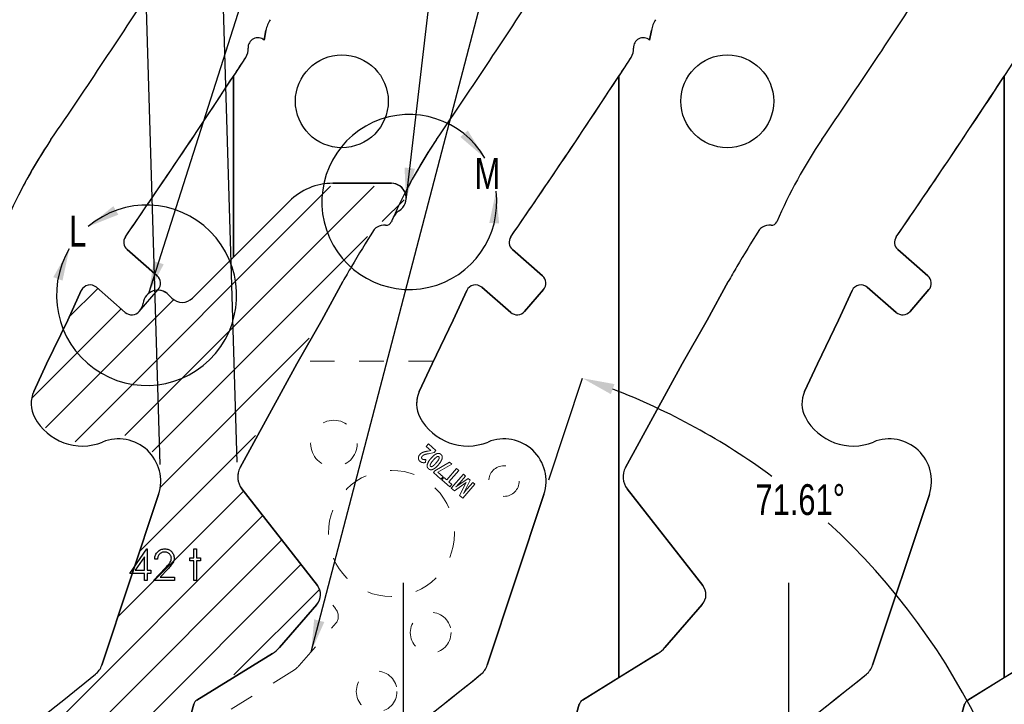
# Model space of a CAD drawing. Header units: inches. Extents: x -122 to 123, y -201 to 75.
# Tile 141 of 191: x -15 to -11, y 63.68 to 66.46. Entities that reach past the tile are written whole.
import ezdxf

# ---------------------------------------------------------------- set-up
doc = ezdxf.new("R2010")
doc.units = ezdxf.units.IN
doc.header["$MEASUREMENT"] = 0
doc.header["$PDSIZE"] = -1
doc.linetypes.add('HIDDEN', pattern=[0.075, 0.05, -0.025])
for name, color, linetype in [('DIMENSIONS', 171, 'Continuous'), ('NOTES', 5, 'Continuous'), ('STATION_LINES', 231, 'Continuous')]:
    doc.layers.add(name, color=color, linetype=linetype)
doc.layers.add('VIEW_LABELS', color=7, linetype='Continuous', lineweight=25)
doc.styles.add('SLDTEXTSTYLE0', font='TXT', dxfattribs={"width": 0.75})
doc.dimstyles.new('SLDDIMSTYLE6', dxfattribs={"dimtxt": 0.125, "dimasz": 0.13, "dimexe": 0, "dimexo": 0.0625, "dimgap": 0.03125, "dimtad": 0, "dimtih": 1, "dimtoh": 1, "dimdec": 4, "dimrnd": 1e-09, "dimzin": 12, "dimdsep": 46, "dimtxsty": 'SLDTEXTSTYLE0', "dimsah": 1, "dimcen": 0.09, "dimadec": 0, "dimazin": 3, "dimtfac": 1, "dimtdec": 4, "dimtmove": 0, "dimatfit": 0, "dimfxl": 1, "dimfrac": 2, "dimtolj": 1, "dimtzin": 12, "dimarcsym": 0})
doc.dimstyles.new('SLDDIMSTYLE8', dxfattribs={"dimtxt": 0.125, "dimasz": 0.13, "dimexe": 0, "dimexo": 0.0625, "dimgap": 0.03125, "dimtad": 0, "dimtih": 1, "dimtoh": 1, "dimdec": 4, "dimzin": 12, "dimdsep": 46, "dimtxsty": 'SLDTEXTSTYLE0', "dimsah": 1, "dimcen": 0.09, "dimazin": 3, "dimtfac": 1, "dimtofl": 0, "dimtmove": 0, "dimatfit": 3, "dimfxl": 1, "dimfrac": 2, "dimtolj": 1, "dimtzin": 12, "dimarcsym": 0})
doc.dimstyles.new('SLDDIMSTYLE9', dxfattribs={"dimtxt": 0.18, "dimasz": 0.13, "dimexe": 0, "dimexo": 0.0625, "dimgap": 0, "dimtad": 0, "dimtih": 1, "dimtoh": 1, "dimdec": 0, "dimrnd": 1e-09, "dimzin": 0, "dimdsep": 46, "dimtxsty": 'Standard', "dimsah": 1, "dimcen": 0.09, "dimadec": 0, "dimazin": 0, "dimtfac": 0.13, "dimtdec": 0, "dimtofl": 0, "dimtmove": 0, "dimatfit": 3, "dimfxl": 1, "dimfrac": 2, "dimtolj": 1, "dimtzin": 0, "dimarcsym": 0})

# ---------------------------------------------------------------- blocks, each defined once
blk = doc.blocks.new('SW_HATCH_0')
at = {"color": 0, "linetype": 'Continuous', "lineweight": 18}
for p, q in [((0.9453, 0.4149), (-0.092, -0.6223)), ((1.122, 0.4149), (0.1099, -0.5973)), ((1.2439, 0.3601), (1.155, 0.2711)), ((1.0945, 0.2106), (0.2207, -0.6632)), ((0, 0), (-0.1171, -0.1171)), ((0.3082, -0.0454), (-0.2122, -0.5658)), ((0.0946, -0.0822), (-0.2685, -0.4453)), ((0.8589, -0.2018), (0.2536, -0.8071)), ((0.6406, -0.5969), (0.1695, -1.0679)), ((0.592, -0.8222), (0.0815, -1.3327)), ((0.6695, -0.9214), (-1.889, -3.48)), ((0.7471, -1.0206), (-1.8544, -3.6222)), ((0.8247, -1.1198), (-1.766, -3.7106)), ((0.9004, -1.2209), (0.553, -1.5683)), ((0.3718, -1.7495), (-1.6239, -3.7452)), ((-0.6605, -2.0747), (-1.889, -3.3032)), ((-0.0929, -2.391), (-0.1305, -2.4286)), ((-1.3267, -2.5641), (-1.889, -3.1265)), ((-1.7398, -2.8005), (-1.889, -2.9497)), ((-0.614, -2.9121), (-1.4471, -3.7452)), ((-0.614, -3.0889), (-1.2704, -3.7452)), ((-0.614, -3.2657), (-1.0936, -3.7452)), ((-0.614, -3.4425), (-0.9168, -3.7452)), ((-0.614, -3.6192), (-0.74, -3.7452))]:
    blk.add_line(p, q, dxfattribs=at)
blk = doc.blocks.new('_D_15')
at = {"layer": 'Defpoints', "color": 0}
for p in [(-12.8721, 64.53), (-13.1026, 63.8367), (-11.0549, 63.4922), (-13.6281, 62.3704), (-12.894, 62.3704)]:
    blk.add_point(p, dxfattribs=at)
at = {"layer": 'DIMENSIONS', "color": 0, "lineweight": -2}
for p, q in [((-12.8523, 64.5893), (-12.7154, 65.0011)), ((-12.8315, 62.3704), (-10.8178, 62.3704))]:
    blk.add_line(p, q, dxfattribs=at)
for start, end in [(53.6318, 68.922), (2.687, 47.5265)]:
    blk.add_arc((-13.5901, 62.3704), 2.7723, start, end, dxfattribs=at)
at = {"layer": 'DIMENSIONS', "color": 0}
for points in [[(-12.5857, 64.9776), (-12.6004, 64.9368), (-12.7154, 65.0011)], [(-10.8425, 62.4998), (-10.7992, 62.5008), (-10.8178, 62.3704)]]:
    blk.add_solid(points, dxfattribs=at)
at = {"layer": 'DIMENSIONS', "color": 0, "insert": (-12.0134, 64.5714), "char_height": 0.125, "attachment_point": 1, "style": 'SLDTEXTSTYLE0'}
blk.add_mtext('\\A1;71.61%%d', dxfattribs=at)
blk = doc.blocks.new('_D_16')
at = {"layer": 'Defpoints', "color": 0}
for p in [(-14.2625, 69.4609), (-14.2625, 69.4609), (-14.4284, 64.5892), (-14.1157, 64.5986)]:
    blk.add_point(p, dxfattribs=at)
at = {"layer": 'DIMENSIONS', "color": 0, "lineweight": -2}
for p, q in [((-14.8351, 69.4437), (-14.5752, 69.4515)), ((-14.5752, 69.4515), (-14.2625, 69.4609)), ((-14.2625, 69.4609), (-14.5752, 69.4515)), ((-14.4303, 64.6516), (-14.5752, 69.4515)), ((-14.1175, 64.6611), (-14.2625, 69.4609)), ((-14.1326, 69.4649), (-14.0026, 69.4688)), ((-14.9651, 69.4437), (-14.8351, 69.4437))]:
    blk.add_line(p, q, dxfattribs=at)
at = {"layer": 'DIMENSIONS', "color": 0}
for points in [[(-14.7045, 69.4259), (-14.7058, 69.4692), (-14.5752, 69.4515)], [(-14.1332, 69.4865), (-14.1319, 69.4432), (-14.2625, 69.4609)]]:
    blk.add_solid(points, dxfattribs=at)
at = {"layer": 'DIMENSIONS', "color": 0, "insert": (-15.2307, 69.5062), "char_height": 0.125, "attachment_point": 2, "style": 'SLDTEXTSTYLE0'}
blk.add_mtext('\\A1;(.3129)', dxfattribs=at)

msp = doc.modelspace()

# ---------------------------------------------------------------- linework, layer by layer
at = {"color": 7, "linetype": 'Continuous', "lineweight": 25}
for p, q in [((-14.00095, 66.41292), (-14.00828, 66.37322)), ((-14.00828, 66.37322), (-14.00095, 66.41292)), ((-12.43595, 66.41292), (-12.44328, 66.37322)), ((-12.44328, 66.37322), (-12.43595, 66.41292)), ((-14.13283, 65.49269), (-14.13283, 66.22712)), ((-14.13283, 66.22712), (-14.13283, 65.49269)), ((-12.56783, 63.78689), (-12.56783, 66.22712)), ((-12.56783, 66.22712), (-12.56783, 63.78689)), ((-11.00283, 63.78689), (-11.00283, 66.22712)), ((-11.00283, 66.22712), (-11.00283, 63.78689)), ((-13.72972, 65.79225), (-13.49171, 65.79225)), ((-13.49171, 65.79225), (-13.72972, 65.79225)), ((-13.90649, 65.71903), (-14.29864, 65.32688)), ((-14.13283, 65.49269), (-13.90649, 65.71903)), ((-14.56507, 65.5232), (-14.44302, 65.4172)), ((-14.44302, 65.4172), (-14.56507, 65.5232)), ((-14.29864, 65.32688), (-14.13283, 65.49269)), ((-13.00007, 65.5232), (-12.87802, 65.4172)), ((-12.87802, 65.4172), (-13.00007, 65.5232)), ((-11.43507, 65.5232), (-11.31302, 65.4172)), ((-11.31302, 65.4172), (-11.43507, 65.5232)), ((-14.57209, 65.26858), (-14.68928, 65.37035)), ((-14.68928, 65.37035), (-14.57209, 65.26858)), ((-13.77404, 65.23742), (-13.68861, 65.39379)), ((-13.68861, 65.39379), (-13.77404, 65.23742)), ((-13.00709, 65.26858), (-13.12428, 65.37035)), ((-13.12428, 65.37035), (-13.00709, 65.26858)), ((-12.20904, 65.23742), (-12.12361, 65.39379)), ((-12.12361, 65.39379), (-12.20904, 65.23742)), ((-11.44209, 65.26858), (-11.55928, 65.37035)), ((-11.55928, 65.37035), (-11.44209, 65.26858)), ((-14.75085, 65.35709), (-14.80598, 65.23742)), ((-14.80598, 65.23742), (-14.75085, 65.35709)), ((-14.51566, 65.27255), (-14.43904, 65.36077)), ((-14.43904, 65.36077), (-14.44094, 65.35859)), ((-14.39764, 65.34102), (-14.3835, 65.32688)), ((-14.3835, 65.32688), (-14.39764, 65.34102)), ((-13.18585, 65.35709), (-13.24098, 65.23742)), ((-13.24098, 65.23742), (-13.18585, 65.35709)), ((-12.87404, 65.36077), (-12.95066, 65.27255)), ((-12.95066, 65.27255), (-12.87404, 65.36077)), ((-11.62085, 65.35709), (-11.67598, 65.23742)), ((-11.67598, 65.23742), (-11.62085, 65.35709)), ((-11.30904, 65.36077), (-11.38566, 65.27255)), ((-11.38566, 65.27255), (-11.30904, 65.36077)), ((-14.51376, 65.27474), (-14.51566, 65.27255)), ((-14.80598, 65.23742), (-14.89159, 65.06038)), ((-14.89159, 65.06038), (-14.80598, 65.23742)), ((-13.87571, 65.06038), (-13.77404, 65.23742)), ((-13.77404, 65.23742), (-13.87571, 65.06038)), ((-13.24098, 65.23742), (-13.32659, 65.06038)), ((-13.32659, 65.06038), (-13.24098, 65.23742)), ((-12.31071, 65.06038), (-12.20904, 65.23742)), ((-12.20904, 65.23742), (-12.31071, 65.06038)), ((-11.67598, 65.23742), (-11.76159, 65.06038)), ((-11.76159, 65.06038), (-11.67598, 65.23742)), ((-14.89159, 65.06038), (-14.94357, 64.94753)), ((-14.94357, 64.94753), (-14.89159, 65.06038)), ((-14.10606, 64.63875), (-13.87571, 65.06038)), ((-13.87571, 65.06038), (-14.10606, 64.63875)), ((-13.32659, 65.06038), (-13.37857, 64.94753)), ((-13.37857, 64.94753), (-13.32659, 65.06038)), ((-12.54106, 64.63875), (-12.31071, 65.06038)), ((-12.31071, 65.06038), (-12.54106, 64.63875)), ((-11.76159, 65.06038), (-11.81357, 64.94753)), ((-11.81357, 64.94753), (-11.76159, 65.06038)), ((-14.43705, 64.52997), (-14.66755, 63.8367)), ((-14.66755, 63.8367), (-14.43705, 64.52997)), ((-13.79208, 64.16006), (-14.09898, 64.55249)), ((-14.09898, 64.55249), (-13.79208, 64.16006)), ((-12.87205, 64.52997), (-13.10255, 63.8367)), ((-13.10255, 63.8367), (-12.87205, 64.52997)), ((-12.22708, 64.16006), (-12.53398, 64.55249)), ((-12.53398, 64.55249), (-12.22708, 64.16006)), ((-11.30705, 64.52997), (-11.53755, 63.8367)), ((-11.53755, 63.8367), (-11.30705, 64.52997)), ((-13.94587, 63.90893), (-13.79404, 64.08376)), ((-13.79404, 64.08376), (-13.94587, 63.90893)), ((-12.38087, 63.90893), (-12.22904, 64.08376)), ((-12.22904, 64.08376), (-12.38087, 63.90893)), ((-14.28101, 63.69547), (-13.97461, 63.88451)), ((-13.97461, 63.88451), (-14.28101, 63.69547)), ((-12.40961, 63.88451), (-12.71601, 63.69547)), ((-12.56783, 63.78689), (-12.40961, 63.88451)), ((-10.84461, 63.88451), (-11.15101, 63.69547)), ((-11.00283, 63.78689), (-10.84461, 63.88451)), ((-12.71601, 63.69547), (-12.56783, 63.78689)), ((-11.15101, 63.69547), (-11.00283, 63.78689)), ((-14.34774, 63.49183), (-14.29409, 63.67823)), ((-14.29409, 63.67823), (-14.34774, 63.49183)), ((-12.78274, 63.49183), (-12.72909, 63.67823)), ((-12.72909, 63.67823), (-12.78274, 63.49183)), ((-11.21774, 63.49183), (-11.16409, 63.67823)), ((-11.16409, 63.67823), (-11.21774, 63.49183))]:
    msp.add_line(p, q, dxfattribs=at)
at = {"color": 7, "linetype": 'HIDDEN', "lineweight": 18}
for p, q in [((-13.87024, 65.07038), (-14.10606, 64.63875)), ((-13.87024, 65.07038), (-13.87571, 65.06038)), ((-13.32198, 65.07038), (-13.87024, 65.07038)), ((-13.87024, 65.07038), (-13.86996, 65.07038)), ((-13.37857, 64.94753), (-13.32198, 65.07038)), ((-13.34977, 64.72458), (-13.34105, 64.73462)), ((-13.34105, 64.73462), (-13.31093, 64.70846)), ((-13.331, 64.70828), (-13.34977, 64.72458)), ((-13.34294, 64.70571), (-13.33146, 64.70774)), ((-13.31814, 64.70016), (-13.3414, 64.69523)), ((-13.31093, 64.70846), (-13.31814, 64.70016)), ((-13.35182, 64.67115), (-13.35355, 64.65915)), ((-13.31461, 64.62588), (-13.25585, 64.66063)), ((-13.2463, 64.65234), (-13.30273, 64.62004)), ((-13.25585, 64.66063), (-13.2463, 64.65234)), ((-13.32112, 64.61838), (-13.31461, 64.62588)), ((-13.2902, 64.59153), (-13.32112, 64.61838)), ((-13.30273, 64.62004), (-13.28147, 64.60158)), ((-13.26707, 64.58881), (-13.22669, 64.63531)), ((-13.21755, 64.62738), (-13.25794, 64.58088)), ((-13.24827, 64.55498), (-13.19923, 64.61146)), ((-13.22669, 64.63531), (-13.21755, 64.62738)), ((-13.19923, 64.61146), (-13.1907, 64.60406)), ((-13.28147, 64.60158), (-13.2902, 64.59153)), ((-13.28744, 64.589), (-13.27878, 64.59897)), ((-13.25491, 64.56074), (-13.28744, 64.589)), ((-13.27878, 64.59897), (-13.26707, 64.58881)), ((-13.25794, 64.58088), (-13.24624, 64.57072)), ((-13.24624, 64.57072), (-13.25491, 64.56074)), ((-13.18751, 64.57797), (-13.23584, 64.54418)), ((-13.22929, 64.55998), (-13.17978, 64.59457)), ((-13.21464, 64.52578), (-13.18733, 64.57782)), ((-13.1907, 64.60406), (-13.21392, 64.57733)), ((-13.15316, 64.57145), (-13.2022, 64.51497)), ((-13.1714, 64.5873), (-13.1995, 64.53399)), ((-13.18414, 64.55228), (-13.16133, 64.57855)), ((-13.17978, 64.59457), (-13.1714, 64.5873)), ((-13.16133, 64.57855), (-13.15316, 64.57145)), ((-14.09898, 64.55249), (-13.71914, 64.06681)), ((-13.23584, 64.54418), (-13.24827, 64.55498)), ((-13.10255, 63.8367), (-12.87205, 64.52997)), ((-13.2022, 64.51497), (-13.21464, 64.52578)), ((-13.86566, 63.83624), (-13.71588, 64.00872)), ((-14.14255, 63.65845), (-13.89581, 63.81069))]:
    msp.add_line(p, q, dxfattribs=at)
at = {"color": 7, "linetype": 'Continuous', "flags": 128}
for points in [[(-14.48523, 64.30893), (-14.48295, 64.30893), (-14.48295, 64.30893), (-14.48295, 64.22239), (-14.48295, 64.22239), (-14.46853, 64.22239), (-14.46853, 64.22239), (-14.46853, 64.20957), (-14.46853, 64.20957), (-14.48295, 64.20957), (-14.48295, 64.20957), (-14.48295, 64.18072), (-14.48295, 64.18072), (-14.49417, 64.18072), (-14.49417, 64.18072), (-14.49417, 64.20957), (-14.49417, 64.20957), (-14.55346, 64.20957), (-14.55346, 64.20957), (-14.48523, 64.30893)], [(-14.44128, 64.26726), (-14.4525, 64.26726), (-14.4525, 64.26726), (-14.4522, 64.27172), (-14.45155, 64.27598), (-14.45057, 64.28001), (-14.44922, 64.28386), (-14.44754, 64.28749), (-14.44551, 64.29095), (-14.44313, 64.29418), (-14.44041, 64.29721), (-14.43743, 64.29996), (-14.43425, 64.30234), (-14.43092, 64.30435), (-14.42743, 64.306), (-14.42375, 64.30728), (-14.41992, 64.3082), (-14.41592, 64.30875), (-14.41173, 64.30893), (-14.41173, 64.30893), (-14.40763, 64.30875), (-14.4037, 64.30823), (-14.39999, 64.30738), (-14.39646, 64.30617), (-14.39315, 64.3046), (-14.39005, 64.30269), (-14.38712, 64.30046), (-14.38442, 64.29786), (-14.38196, 64.29503), (-14.37986, 64.29208), (-14.37806, 64.289), (-14.37658, 64.28582), (-14.37545, 64.28249), (-14.37463, 64.27903), (-14.37415, 64.27547), (-14.37397, 64.27177), (-14.37397, 64.27177), (-14.3743, 64.26656), (-14.37528, 64.26153), (-14.37688, 64.25667), (-14.37916, 64.25196), (-14.38061, 64.24956), (-14.38236, 64.24693), (-14.38442, 64.2441), (-14.38677, 64.24109), (-14.38945, 64.23784), (-14.3924, 64.23441), (-14.39568, 64.23078), (-14.39926, 64.22692), (-14.39926, 64.22692), (-14.43054, 64.19354), (-14.43054, 64.19354), (-14.37237, 64.19354), (-14.37237, 64.19354), (-14.37237, 64.18072), (-14.37237, 64.18072), (-14.45731, 64.18072), (-14.45731, 64.18072), (-14.40883, 64.23246), (-14.40883, 64.23246), (-14.4053, 64.23616), (-14.40209, 64.23962), (-14.39921, 64.24282), (-14.39666, 64.24578), (-14.39443, 64.24851), (-14.3925, 64.25096), (-14.39093, 64.25319), (-14.38965, 64.25517), (-14.3877, 64.25892), (-14.38629, 64.26278), (-14.38547, 64.26671), (-14.38519, 64.27077), (-14.38519, 64.27077), (-14.38532, 64.27332), (-14.38569, 64.27577), (-14.38629, 64.27813), (-14.38715, 64.28041), (-14.38827, 64.28261), (-14.38962, 64.28469), (-14.3912, 64.28669), (-14.39305, 64.28862), (-14.39508, 64.29037), (-14.39721, 64.2919), (-14.39944, 64.29318), (-14.40179, 64.29423), (-14.40427, 64.29506), (-14.40683, 64.29563), (-14.40951, 64.29598), (-14.41231, 64.29611), (-14.41231, 64.29611), (-14.41524, 64.29598), (-14.41804, 64.29563), (-14.42072, 64.29503), (-14.42328, 64.2942), (-14.42571, 64.29315), (-14.42801, 64.29185), (-14.43019, 64.2903), (-14.43224, 64.28852), (-14.43412, 64.28654), (-14.43577, 64.28436), (-14.43723, 64.28198), (-14.43848, 64.27943), (-14.4395, 64.27668), (-14.44031, 64.27372), (-14.44091, 64.27059), (-14.44128, 64.26726)], [(-14.29384, 64.30893), (-14.28263, 64.30893), (-14.28263, 64.30893), (-14.28263, 64.27207), (-14.28263, 64.27207), (-14.2666, 64.27207), (-14.2666, 64.27207), (-14.2666, 64.26085), (-14.2666, 64.26085), (-14.28263, 64.26085), (-14.28263, 64.26085), (-14.28263, 64.18072), (-14.28263, 64.18072), (-14.29385, 64.18072), (-14.29385, 64.18072), (-14.29385, 64.26085), (-14.29385, 64.26085), (-14.30987, 64.26085), (-14.30987, 64.26085), (-14.30987, 64.27207), (-14.30987, 64.27207), (-14.29385, 64.27207), (-14.29385, 64.27207), (-14.29385, 64.30893)], [(-14.49416, 64.22239), (-14.49417, 64.27668), (-14.49417, 64.27668), (-14.53143, 64.22239), (-14.53143, 64.22239), (-14.49417, 64.22239)]]:
    msp.add_lwpolyline(points, dxfattribs=at)
at = {"color": 7, "linetype": 'Continuous', "lineweight": 25}
for centre in [(-13.69283, 66.12537), (-12.12783, 66.12537)]:
    msp.add_circle(centre, 0.1885, dxfattribs=at)
at = {"color": 7, "linetype": 'HIDDEN', "lineweight": 18}
for centre, radius in [((-13.72505, 64.73627), 0.09449), ((-13.49157, 64.37154), 0.25591), ((-13.03452, 64.58402), 0.06201), ((-13.33205, 63.96891), 0.08268), ((-13.5516, 63.73016), 0.08268)]:
    msp.add_circle(centre, radius, dxfattribs=at)
at = {"color": 7, "linetype": 'Continuous', "lineweight": 25}
for centre, radius, start, end in [((-42.38265, 84.77206), 33.32057, 325.64677, 326.977541), ((-42.38265, 84.77206), 33.32057, 325.64677, 326.977541), ((-40.81765, 84.77206), 33.32057, 325.64677, 326.977541), ((-40.81765, 84.77206), 33.32057, 325.64677, 326.977541), ((-39.25265, 84.77206), 33.32057, 325.64677, 326.977541), ((-39.25265, 84.77206), 33.32057, 325.64677, 326.977541), ((-13.88294, 66.39114), 0.12, 147.17996, 169.54078), ((-13.88294, 66.39114), 0.12, 147.17996, 169.54078), ((-12.31794, 66.39114), 0.12, 147.17996, 169.54078), ((-12.31794, 66.39114), 0.12, 147.17996, 169.54078), ((-14.03417, 66.34356), 0.03937, 48.88018, 184.34182), ((-14.03417, 66.34356), 0.03937, 48.88018, 184.34182), ((-12.46917, 66.34356), 0.03937, 48.88018, 184.34182), ((-12.46917, 66.34356), 0.03937, 48.88018, 184.34182), ((-14.13325, 66.33604), 0.06, 326.87087, 4.34182), ((-14.13325, 66.33604), 0.06, 326.87087, 4.34182), ((-12.56825, 66.33604), 0.06, 326.87087, 4.34182), ((-12.56825, 66.33604), 0.06, 326.87087, 4.34182), ((-42.38265, 84.77206), 33.79301, 325.384301, 326.870872), ((-42.38265, 84.77206), 33.79301, 326.716608, 326.870872), ((-40.81765, 84.77206), 33.79301, 325.384301, 326.870872), ((-40.81765, 84.77206), 33.79301, 326.716608, 326.870872), ((-39.25265, 84.77206), 33.79301, 325.384301, 326.870872), ((-42.38265, 84.77206), 33.79301, 325.384301, 326.716608), ((-40.81765, 84.77206), 33.79301, 325.384301, 326.716608), ((-39.25265, 84.77206), 33.79301, 325.384301, 326.716608), ((-13.12756, 64.79416), 2.10514, 146.06059, 156.42654), ((-13.12756, 64.79416), 2.10514, 146.06059, 152.8618), ((-11.56256, 64.79416), 2.10514, 146.06059, 156.42654), ((-11.56256, 64.79416), 2.10514, 146.06059, 152.8618), ((-9.99756, 64.79416), 2.10514, 146.06059, 156.42654), ((-9.99756, 64.79416), 2.10514, 146.06059, 156.42654), ((-13.72972, 65.54225), 0.25, 90, 135), ((-13.72972, 65.54225), 0.25, 90, 135), ((-13.49171, 65.73225), 0.06, 21.65738, 90), ((-13.49171, 65.73225), 0.06, 301.40666, 90), ((-11.56256, 64.79416), 2.10514, 155.8822, 156.42654), ((-13.42918, 65.62983), 0.06, 121.40666, 155.8822), ((-13.53107, 65.58013), 0.03937, 118.65159, 147.73935), ((-13.53107, 65.58013), 0.03937, 118.65159, 147.73935), ((-13.51974, 65.5594), 0.06299, 85.69239, 118.65159), ((-13.51974, 65.5594), 0.06299, 85.69239, 118.65159), ((-13.51327, 65.64532), 0.02318, 265.69282, 336.42654), ((-13.51327, 65.64532), 0.02318, 265.69282, 336.42654), ((-11.96607, 65.58013), 0.03937, 118.65159, 147.73935), ((-11.96607, 65.58013), 0.03937, 118.65159, 147.73935), ((-11.95474, 65.5594), 0.06299, 85.69239, 118.65159), ((-11.95474, 65.5594), 0.06299, 85.69239, 118.65159), ((-11.94827, 65.64532), 0.02318, 265.69282, 336.42654), ((-11.94827, 65.64532), 0.02318, 265.69282, 336.42654), ((-14.53926, 65.55293), 0.03937, 145.3843, 229.028), ((-14.53926, 65.55293), 0.03937, 145.3843, 229.028), ((-9.16036, 62.82128), 5.20796, 147.73935, 149.62908), ((-9.16036, 62.82128), 5.20796, 147.73935, 149.62908), ((-12.97426, 65.55293), 0.03937, 145.3843, 229.028), ((-12.97426, 65.55293), 0.03937, 145.3843, 229.028), ((-7.59536, 62.82128), 5.20796, 147.73935, 149.62908), ((-7.59536, 62.82128), 5.20796, 147.73935, 149.62908), ((-11.40926, 65.55293), 0.03937, 145.3843, 229.028), ((-11.40926, 65.55293), 0.03937, 145.3843, 229.028), ((-12.37213, 64.67455), 1.50014, 148.6775, 150.01476), ((-12.37213, 64.67455), 1.50014, 148.6775, 150.01476), ((-10.80713, 64.67455), 1.50014, 148.6775, 150.01476), ((-10.80713, 64.67455), 1.50014, 148.6775, 150.01476), ((-14.46924, 65.387), 0.04, 319.028, 49.028), ((-14.46924, 65.387), 0.04, 319.028, 49.028), ((-10.43961, 63.5893), 3.71647, 150.41308, 150.95227), ((-10.43961, 63.5893), 3.71647, 150.41308, 150.95227), ((-12.90424, 65.387), 0.04, 319.028, 49.028), ((-12.90424, 65.387), 0.04, 319.028, 49.028), ((-8.87461, 63.5893), 3.71647, 150.41308, 150.95227), ((-8.87461, 63.5893), 3.71647, 150.41308, 150.95227), ((-11.33924, 65.387), 0.04, 319.028, 49.028), ((-11.33924, 65.387), 0.04, 319.028, 49.028), ((-14.71509, 65.34062), 0.03937, 49.028, 155.26684), ((-14.71509, 65.34062), 0.03937, 49.028, 155.26684), ((-13.15009, 65.34062), 0.03937, 49.028, 155.26684), ((-13.15009, 65.34062), 0.03937, 49.028, 155.26684), ((-11.58509, 65.34062), 0.03937, 49.028, 155.26684), ((-11.58509, 65.34062), 0.03937, 49.028, 155.26684), ((-14.44006, 65.29859), 0.06, 45, 172.58531), ((-14.44006, 65.29859), 0.06, 45, 90.83831), ((-14.55906, 65.31408), 0.06, 319.028, 352.58531), ((-14.34107, 65.3693), 0.06, 225, 315), ((-14.34107, 65.3693), 0.06, 225, 315), ((-14.54586, 65.29878), 0.04, 229.028, 319.028), ((-14.54586, 65.29878), 0.04, 229.028, 319.028), ((-12.98086, 65.29878), 0.04, 229.028, 319.028), ((-12.98086, 65.29878), 0.04, 229.028, 319.028), ((-11.41586, 65.29878), 0.04, 229.028, 319.028), ((-11.41586, 65.29878), 0.04, 229.028, 319.028), ((-14.83643, 64.89817), 0.11796, 155.26684, 207.88205), ((-14.83643, 64.89817), 0.11796, 155.26684, 207.88205), ((-13.27143, 64.89817), 0.11796, 155.26684, 207.88205), ((-13.27143, 64.89817), 0.11796, 155.26684, 207.88205), ((-11.70643, 64.89817), 0.11796, 155.26684, 207.88205), ((-11.70643, 64.89817), 0.11796, 155.26684, 207.88205), ((-14.747, 64.94548), 0.21913, 207.88205, 292.18931), ((-14.747, 64.94548), 0.21913, 207.88205, 292.18931), ((-13.182, 64.94548), 0.21913, 207.88205, 292.18931), ((-13.182, 64.94548), 0.21913, 207.88205, 292.18931), ((-11.617, 64.94548), 0.21913, 207.88205, 292.18931), ((-11.617, 64.94548), 0.21913, 207.88205, 292.18931), ((-14.59957, 64.584), 0.17126, 341.60902, 112.18931), ((-14.59957, 64.584), 0.17126, 341.60902, 112.18931), ((-13.03457, 64.584), 0.17126, 341.60902, 112.18931), ((-13.03457, 64.584), 0.17126, 341.60902, 112.18931), ((-11.46957, 64.584), 0.17126, 341.60902, 112.18931), ((-11.46957, 64.584), 0.17126, 341.60902, 112.18931), ((-14.03696, 64.601), 0.07874, 151.35059, 218.02791), ((-14.03696, 64.601), 0.07874, 151.35059, 218.02791), ((-12.47196, 64.601), 0.07874, 151.35059, 218.02791), ((-12.47196, 64.601), 0.07874, 151.35059, 218.02791), ((-13.83934, 64.1231), 0.06, 319.028, 38.028), ((-13.83934, 64.1231), 0.06, 319.028, 38.028), ((-12.27434, 64.1231), 0.06, 319.028, 38.028), ((-12.27434, 64.1231), 0.06, 319.028, 38.028), ((-14.04025, 63.99089), 0.125, 301.67398, 319.028), ((-14.04025, 63.99089), 0.125, 301.67398, 319.028), ((-12.47525, 63.99089), 0.125, 301.67398, 319.028), ((-12.47525, 63.99089), 0.125, 301.67398, 319.028), ((-14.74227, 63.86154), 0.07874, 308.88106, 341.60898), ((-14.74227, 63.86154), 0.07874, 308.88106, 341.60898), ((-13.17727, 63.86154), 0.07874, 308.88106, 341.60898), ((-13.17727, 63.86154), 0.07874, 308.88106, 341.60898), ((-11.61227, 63.86154), 0.07874, 308.88106, 341.60898), ((-11.61227, 63.86154), 0.07874, 308.88106, 341.60898), ((-31.99182, 85.25361), 27.55906, 305.202885, 308.881055), ((-31.99182, 85.25361), 27.55906, 305.202885, 308.881055), ((-30.42682, 85.25361), 27.55906, 305.202885, 308.881055), ((-30.42682, 85.25361), 27.55906, 306.244983, 308.881055), ((-28.86182, 85.25361), 27.55906, 305.202885, 308.881055), ((-28.86182, 85.25361), 27.55906, 306.244983, 308.881055), ((-27.29682, 85.25361), 27.55906, 305.202885, 308.881055), ((-14.26526, 63.66994), 0.03, 121.67398, 163.94189), ((-14.26526, 63.66994), 0.03, 121.67398, 163.94189), ((-12.70026, 63.66994), 0.03, 121.67398, 163.94189), ((-12.70026, 63.66994), 0.03, 121.67398, 163.94189), ((-11.13526, 63.66994), 0.03, 121.67398, 163.94189), ((-11.13526, 63.66994), 0.03, 121.67398, 163.94189)]:
    msp.add_arc(centre, radius, start, end, dxfattribs=at)
at = {"color": 7, "linetype": 'HIDDEN', "lineweight": 18}
for centre, radius, start, end in [((-13.27143, 64.89817), 0.11796, 155.26684, 207.88205), ((-13.182, 64.94548), 0.21913, 207.88205, 292.18931), ((-13.03457, 64.584), 0.17126, 341.60902, 112.18931), ((-14.03696, 64.601), 0.07874, 151.35059, 218.02791), ((-13.17727, 63.86154), 0.07874, 308.88106, 341.60898), ((-30.42682, 85.25361), 27.55906, 305.202886, 308.881055)]:
    msp.add_arc(centre, radius, start, end, dxfattribs=at)
for centre, major_axis, ratio, start_param, end_param in [((-13.75016, 64.04255), (-0.02979, 0.03809), 0.8141078, 3.2985377, 4.7123855), ((-14.01082, 63.9623), (-0.14515, 0.12606), 0.819152, 2.890989, 3.1415927)]:
    msp.add_ellipse(centre, major_axis=major_axis, ratio=ratio, start_param=start_param, end_param=end_param, dxfattribs=at)
for points, knots in [([(-13.3815, 64.68215), (-13.38085, 64.68401), (-13.37964, 64.68745), (-13.37735, 64.69029), (-13.3763, 64.6916)], [0, 0, 0, 0, 0.540555, 1, 1, 1, 1]), ([(-13.3763, 64.6916), (-13.37502, 64.69297), (-13.37278, 64.69537), (-13.37007, 64.69721), (-13.3689, 64.69799)], [0, 0, 0, 0, 0.5707464, 1, 1, 1, 1]), ([(-13.3689, 64.69799), (-13.36729, 64.6989), (-13.36431, 64.70059), (-13.36107, 64.70169), (-13.35958, 64.70219)], [0, 0, 0, 0, 0.5400805, 1, 1, 1, 1]), ([(-13.35545, 64.69174), (-13.3567, 64.69129), (-13.35882, 64.69054), (-13.36078, 64.68942), (-13.36157, 64.68897)], [0, 0, 0, 0, 0.5924868, 1, 1, 1, 1]), ([(-13.35958, 64.70219), (-13.35697, 64.70288), (-13.35148, 64.70432), (-13.34588, 64.70523), (-13.34294, 64.70571)], [0, 0, 0, 0, 0.4745111, 1, 1, 1, 1]), ([(-13.3414, 64.69523), (-13.34459, 64.69454), (-13.34931, 64.69352), (-13.35394, 64.69217), (-13.35545, 64.69174)], [0, 0, 0, 0, 0.6762019, 1, 1, 1, 1]), ([(-13.33089, 64.67626), (-13.32669, 64.68102), (-13.32008, 64.6885), (-13.31134, 64.69322), (-13.30816, 64.69495)], [0, 0, 0, 0, 0.635645, 1, 1, 1, 1]), ([(-13.30816, 64.69495), (-13.3064, 64.69552), (-13.30303, 64.69661), (-13.29808, 64.69629), (-13.2939, 64.69473), (-13.29172, 64.69305), (-13.2906, 64.69217)], [0, 0, 0, 0, 0.2946051, 0.5624803, 0.7734345, 1, 1, 1, 1]), ([(-13.2906, 64.69217), (-13.28936, 64.69093), (-13.28696, 64.6885), (-13.28524, 64.68393), (-13.28489, 64.67938), (-13.28544, 64.67655), (-13.28573, 64.67506)], [0, 0, 0, 0, 0.27724286, 0.54085666, 0.75871017, 1, 1, 1, 1]), ([(-13.3814, 64.67257), (-13.38178, 64.67433), (-13.38247, 64.67752), (-13.3818, 64.68071), (-13.3815, 64.68215)], [0, 0, 0, 0, 0.5507687, 1, 1, 1, 1]), ([(-13.37595, 64.66443), (-13.37731, 64.66578), (-13.37968, 64.66813), (-13.38089, 64.67124), (-13.3814, 64.67257)], [0, 0, 0, 0, 0.57211, 1, 1, 1, 1]), ([(-13.36971, 64.66042), (-13.37091, 64.66102), (-13.37314, 64.66213), (-13.37506, 64.66371), (-13.37595, 64.66443)], [0, 0, 0, 0, 0.5392673, 1, 1, 1, 1]), ([(-13.36318, 64.65872), (-13.36443, 64.6589), (-13.36668, 64.65922), (-13.36878, 64.66005), (-13.36971, 64.66042)], [0, 0, 0, 0, 0.5584861, 1, 1, 1, 1]), ([(-13.36604, 64.68512), (-13.36699, 64.68397), (-13.36852, 64.68209), (-13.36887, 64.67973), (-13.36901, 64.67882)], [0, 0, 0, 0, 0.6162974, 1, 1, 1, 1]), ([(-13.36901, 64.67882), (-13.36898, 64.67829), (-13.36892, 64.67726), (-13.36821, 64.67546), (-13.36724, 64.67447), (-13.36664, 64.67385)], [0, 0, 0, 0, 0.2764959, 0.5466028, 1, 1, 1, 1]), ([(-13.36664, 64.67385), (-13.36562, 64.67312), (-13.36375, 64.67178), (-13.36149, 64.67134), (-13.36047, 64.67113)], [0, 0, 0, 0, 0.5441272, 1, 1, 1, 1]), ([(-13.36157, 64.68897), (-13.36248, 64.68834), (-13.36411, 64.68722), (-13.36545, 64.68577), (-13.36604, 64.68512)], [0, 0, 0, 0, 0.5572075, 1, 1, 1, 1]), ([(-13.35355, 64.65915), (-13.35558, 64.6589), (-13.35879, 64.65852), (-13.36201, 64.65866), (-13.36318, 64.65872)], [0, 0, 0, 0, 0.6349345, 1, 1, 1, 1]), ([(-13.36047, 64.67113), (-13.35896, 64.67099), (-13.35608, 64.67073), (-13.35319, 64.67101), (-13.35182, 64.67115)], [0, 0, 0, 0, 0.5224252, 1, 1, 1, 1]), ([(-13.34108, 64.63404), (-13.34232, 64.63528), (-13.34472, 64.63772), (-13.34643, 64.64231), (-13.34677, 64.64689), (-13.34621, 64.64974), (-13.34592, 64.65124)], [0, 0, 0, 0, 0.2761883, 0.5395293, 0.7577987, 1, 1, 1, 1]), ([(-13.34592, 64.65124), (-13.34414, 64.65576), (-13.34052, 64.66493), (-13.33413, 64.67244), (-13.33089, 64.67626)], [0, 0, 0, 0, 0.4918887, 1, 1, 1, 1]), ([(-13.33334, 64.65221), (-13.33372, 64.65123), (-13.3344, 64.64945), (-13.33454, 64.64694), (-13.33393, 64.64497), (-13.33311, 64.64412), (-13.3327, 64.64369)], [0, 0, 0, 0, 0.3436522, 0.6189307, 0.8088306, 1, 1, 1, 1]), ([(-13.32181, 64.66838), (-13.32466, 64.6651), (-13.32903, 64.66007), (-13.33223, 64.65424), (-13.33334, 64.65221)], [0, 0, 0, 0, 0.6525963, 1, 1, 1, 1]), ([(-13.32416, 64.64424), (-13.32172, 64.64616), (-13.31649, 64.65026), (-13.31213, 64.65528), (-13.30981, 64.65796)], [0, 0, 0, 0, 0.4666853, 1, 1, 1, 1]), ([(-13.30077, 64.6501), (-13.305, 64.64531), (-13.31163, 64.63778), (-13.3204, 64.633), (-13.32357, 64.63127)], [0, 0, 0, 0, 0.6372683, 1, 1, 1, 1]), ([(-13.30751, 64.68198), (-13.30995, 64.68008), (-13.31516, 64.67602), (-13.3195, 64.67103), (-13.32181, 64.66838)], [0, 0, 0, 0, 0.4682096, 1, 1, 1, 1]), ([(-13.30981, 64.65796), (-13.30696, 64.66124), (-13.3026, 64.66625), (-13.29937, 64.67204), (-13.29825, 64.67404)], [0, 0, 0, 0, 0.6539463, 1, 1, 1, 1]), ([(-13.29895, 64.68255), (-13.29958, 64.68298), (-13.30085, 64.68385), (-13.30318, 64.68385), (-13.30541, 64.68318), (-13.30677, 64.68241), (-13.30751, 64.68198)], [0, 0, 0, 0, 0.2419294, 0.4917911, 0.7230818, 1, 1, 1, 1]), ([(-13.28573, 64.67506), (-13.28751, 64.67057), (-13.29112, 64.66142), (-13.29751, 64.65393), (-13.30077, 64.6501)], [0, 0, 0, 0, 0.4901251, 1, 1, 1, 1]), ([(-13.29825, 64.67404), (-13.29786, 64.67501), (-13.29717, 64.67676), (-13.29704, 64.67928), (-13.29769, 64.68126), (-13.29853, 64.68212), (-13.29895, 64.68255)], [0, 0, 0, 0, 0.3392516, 0.6129113, 0.8044939, 1, 1, 1, 1]), ([(-13.32357, 64.63127), (-13.32533, 64.6307), (-13.32869, 64.62961), (-13.33362, 64.62993), (-13.3378, 64.63149), (-13.33996, 64.63317), (-13.34108, 64.63404)], [0, 0, 0, 0, 0.2946625, 0.5625347, 0.7734794, 1, 1, 1, 1]), ([(-13.3327, 64.64369), (-13.33207, 64.64326), (-13.3308, 64.64239), (-13.32847, 64.64237), (-13.32624, 64.64304), (-13.32489, 64.64382), (-13.32416, 64.64424)], [0, 0, 0, 0, 0.2440077, 0.49445737, 0.72495134, 1, 1, 1, 1]), ([(-13.21775, 64.57301), (-13.21934, 64.57127), (-13.22327, 64.567), (-13.22721, 64.56274), (-13.22956, 64.56021)], [0, 0, 0, 0, 0.4064252, 1, 1, 1, 1]), ([(-13.21392, 64.57733), (-13.21459, 64.57656), (-13.21586, 64.57512), (-13.21714, 64.57369), (-13.21775, 64.57301)], [0, 0, 0, 0, 0.5275028, 1, 1, 1, 1]), ([(-13.19923, 64.53376), (-13.19585, 64.53801), (-13.19089, 64.54425), (-13.18576, 64.55034), (-13.18414, 64.55228)], [0, 0, 0, 0, 0.6829238, 1, 1, 1, 1])]:
    msp.add_open_spline(points, degree=3, knots=knots, dxfattribs=at)
at = {"layer": 'STATION_LINES'}
for p, q in [((-13.44283, 58.65316), (-13.44283, 64.17173)), ((-11.87783, 58.65316), (-11.87783, 64.17173))]:
    msp.add_line(p, q, dxfattribs=at)
at = {"layer": 'VIEW_LABELS'}
for centre, radius, start, end in [((-13.41895, 65.71639), 0.355, 30.1508, 7.0597), ((-14.48556, 65.33807), 0.3659, 149.08625, 130.40962)]:
    msp.add_arc(centre, radius, start, end, dxfattribs=at)
for points in [[(-13.11198, 65.89469), (-13.18125, 66.0065), (-13.21166, 65.98051)], [(-13.06664, 65.76002), (-13.09413, 65.63139), (-13.0542, 65.62908)], [(-14.72275, 65.61667), (-14.60045, 65.66507), (-14.62065, 65.69959)], [(-14.79947, 65.52604), (-14.86442, 65.41167), (-14.82703, 65.39743)]]:
    msp.add_solid(points, dxfattribs=at)

# ---------------------------------------------------------------- block references
at = {"color": 5, "linetype": 'Continuous', "lineweight": 18, "true_color": 0x0000ff}
msp.add_blockref('SW_HATCH_0', (-14.68381, 65.36559), dxfattribs=at)

# ---------------------------------------------------------------- texts
at = {"layer": 'VIEW_LABELS', "char_height": 0.125, "attachment_point": 1, "style": 'SLDTEXTSTYLE0'}
for s, insert in [('M', (-13.15407, 65.89469)), ('L', (-14.79955, 65.66072))]:
    msp.add_mtext(s, dxfattribs=dict(at, insert=insert))

# ---------------------------------------------------------------- dimensions: what is measured, and where the dimension line sits
at = {"layer": 'DIMENSIONS'}
dim = msp.add_linear_dim(base=(-14.26251, 69.46095), p1=(-14.42838, 64.58917), p2=(-14.11566, 64.59862), angle=1.72983, text='(<>)', dimstyle='SLDDIMSTYLE6', dxfattribs=at)
dim.commit()
dim.dimension.update_dxf_attribs({"geometry": '_D_16', "text_midpoint": (-15.23073, 69.44366), "dimtype": 160})
dim = msp.add_angular_dim_2l(base=(-11.05489, 63.4922), line1=((-13.62811, 62.37037), (-12.89398, 62.37037)), line2=((-12.87205, 64.52997), (-13.10255, 63.8367)), dimstyle='SLDDIMSTYLE8', dxfattribs=at)
dim.commit()
dim.dimension.update_dxf_attribs({"geometry": '_D_15', "text_midpoint": (-11.82594, 64.50895), "dimtype": 162})

# ---------------------------------------------------------------- leaders
at = {"layer": 'NOTES'}
for points in [[(-14.47627, 65.34644), (-12.8965, 70.29881), (-12.6465, 70.29881)], [(-13.43218, 65.72476), (-12.8965, 70.29881), (-12.6465, 70.29881)], [(-13.81747, 63.89173), (-12.24655, 69.90386), (-11.99655, 69.90386)]]:
    msp.add_leader(points, dimstyle='SLDDIMSTYLE9', dxfattribs=at)

doc.saveas('drawing.dxf')
